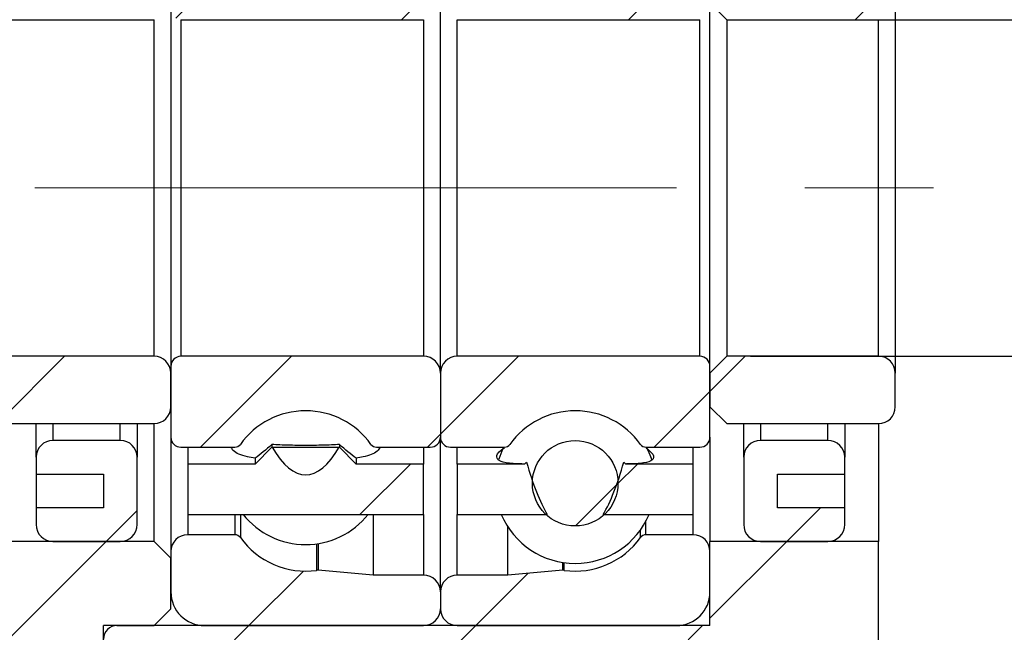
# Model space of a CAD drawing. Header units: millimetres. Extents: x 33 to 276, y 6 to 197.
# Tile 7 of 11: x 223 to 243, y 39 to 51. Entities that reach past the tile are written whole.
import ezdxf

# ---------------------------------------------------------------- set-up
doc = ezdxf.new("R2010")
doc.units = ezdxf.units.MM
doc.linetypes.add('CENTERX2', pattern=[20.32, 12.7, -2.54, 2.54, -2.54])
doc.layers.add('FORMAT', color=7, linetype='Continuous')
doc.styles.add('SLDTEXTSTYLE0', font='TXT', dxfattribs={"width": 0.75})
doc.dimstyles.new('SLDDIMSTYLE1', dxfattribs={"dimtxt": 3.5, "dimasz": 2.5, "dimexe": 0, "dimexo": 0.0625, "dimgap": 0.875, "dimtad": 1, "dimlfac": 1.5, "dimrnd": 1e-09, "dimzin": 12, "dimdsep": 46, "dimtxsty": 'SLDTEXTSTYLE0', "dimsah": 1, "dimcen": 0.09, "dimadec": 0, "dimazin": 3, "dimtfac": 1, "dimtofl": 0, "dimtmove": 0, "dimatfit": 3, "dimfxl": 1, "dimfrac": 2, "dimtolj": 1, "dimtzin": 12, "dimarcsym": 0})
doc.dimstyles.new('SLDDIMSTYLE2', dxfattribs={"dimtxt": 3.5, "dimasz": 2.5, "dimexe": 0, "dimexo": 0.0625, "dimgap": 0.875, "dimtad": 1, "dimdec": 1, "dimlfac": 1.5, "dimrnd": 1e-09, "dimzin": 12, "dimdsep": 46, "dimtxsty": 'SLDTEXTSTYLE0', "dimsah": 1, "dimcen": 0.09, "dimadec": 0, "dimazin": 3, "dimtfac": 1, "dimtdec": 1, "dimtmove": 0, "dimatfit": 0, "dimfxl": 1, "dimfrac": 2, "dimtolj": 1, "dimtzin": 12, "dimarcsym": 0})
doc.dimstyles.new('SLDDIMSTYLE4', dxfattribs={"dimtxt": 3.5, "dimasz": 2.5, "dimexe": 0, "dimexo": 0.0625, "dimgap": 0.875, "dimtad": 1, "dimlfac": 1.5, "dimrnd": 1e-09, "dimzin": 12, "dimdsep": 46, "dimtxsty": 'SLDTEXTSTYLE0', "dimsah": 1, "dimcen": 0.09, "dimadec": 0, "dimazin": 3, "dimtfac": 1, "dimtmove": 0, "dimatfit": 0, "dimfxl": 1, "dimfrac": 2, "dimtolj": 1, "dimtzin": 12, "dimarcsym": 0})
doc.dimstyles.new('SLDDIMSTYLE9', dxfattribs={"dimtxt": 3.5, "dimasz": 2.5, "dimexe": 0, "dimexo": 0.0625, "dimgap": 0.875, "dimtad": 1, "dimlfac": 1.5, "dimrnd": 1e-09, "dimzin": 12, "dimdsep": 46, "dimtxsty": 'SLDTEXTSTYLE0', "dimsah": 1, "dimcen": 0.09, "dimadec": 0, "dimazin": 3, "dimtol": 1, "dimtp": 0.02, "dimtm": 0.02, "dimtfac": 1, "dimtmove": 0, "dimatfit": 0, "dimfxl": 1, "dimfrac": 2, "dimtolj": 1, "dimarcsym": 0})

# ---------------------------------------------------------------- blocks, each defined once
blk = doc.blocks.new('_D_13')
at = {"layer": 'FORMAT', "color": 7}
for p, q in [((247.179, 51.306), (247.179, 62.826)), ((237.817, 51.306), (248.179, 51.306)), ((247.179, 51.306), (247.179, 44.639)), ((237.817, 44.639), (248.179, 44.639))]:
    blk.add_line(p, q, dxfattribs=at)
for points in [[(247.179, 51.306), (246.929, 48.806), (247.429, 48.806)], [(247.179, 44.639), (247.429, 47.139), (246.929, 47.139)]]:
    blk.add_solid(points, dxfattribs=at)
at = {"layer": 'FORMAT', "color": 7, "char_height": 3.5, "attachment_point": 1, "rotation": 90, "style": 'SLDTEXTSTYLE0'}
for s, insert in [('10', (242.614, 57.654)), ('%%c', (242.668, 52.375))]:
    blk.add_mtext(s, dxfattribs=dict(at, insert=insert))
blk = doc.blocks.new('_D_16')
at = {"layer": 'FORMAT', "color": 7}
for p, q in [((237.017, 38.306), (237.017, 26.999)), ((240.35, 33.639), (240.35, 26.999)), ((237.017, 27.999), (231.517, 27.999)), ((237.017, 27.999), (240.35, 27.999)), ((240.35, 27.999), (245.929, 27.999))]:
    blk.add_line(p, q, dxfattribs=at)
for points in [[(237.017, 27.999), (234.517, 28.249), (234.517, 27.749)], [(240.35, 27.999), (242.85, 27.749), (242.85, 28.249)]]:
    blk.add_solid(points, dxfattribs=at)
at = {"layer": 'FORMAT', "color": 7, "insert": (243.343, 32.511), "char_height": 3.5, "attachment_point": 1, "style": 'SLDTEXTSTYLE0'}
blk.add_mtext('5', dxfattribs=at)
blk = doc.blocks.new('_D_18')
at = {"layer": 'FORMAT', "color": 7}
for p, q in [((217.35, 50.809), (217.35, 26.999)), ((237.017, 38.306), (237.017, 26.999)), ((217.35, 27.999), (211.85, 27.999)), ((217.35, 27.999), (237.017, 27.999)), ((237.017, 27.999), (242.517, 27.999))]:
    blk.add_line(p, q, dxfattribs=at)
for points in [[(217.35, 27.999), (214.85, 28.249), (214.85, 27.749)], [(237.017, 27.999), (239.517, 27.749), (239.517, 28.249)]]:
    blk.add_solid(points, dxfattribs=at)
at = {"layer": 'FORMAT', "color": 7, "char_height": 3.5, "attachment_point": 1, "style": 'SLDTEXTSTYLE0'}
for s, insert in [('(', (220.437, 32.511)), (')', (231.209, 32.511)), ('29.5', (222.157, 32.511))]:
    blk.add_mtext(s, dxfattribs=dict(at, insert=insert))
blk = doc.blocks.new('_D_20')
at = {"layer": 'FORMAT', "color": 7}
for p, q in [((258.544, 47.973), (258.544, 53.473)), ((245.98, 47.973), (259.544, 47.973)), ((258.544, 47.973), (258.544, 34.639)), ((241.35, 34.639), (259.544, 34.639)), ((258.544, 34.639), (258.544, 29.139))]:
    blk.add_line(p, q, dxfattribs=at)
for points in [[(258.544, 47.973), (258.794, 50.473), (258.294, 50.473)], [(258.544, 34.639), (258.294, 32.139), (258.794, 32.139)]]:
    blk.add_solid(points, dxfattribs=at)
at = {"layer": 'FORMAT', "color": 7, "char_height": 3.5, "attachment_point": 1, "rotation": 90, "style": 'SLDTEXTSTYLE0'}
for s, insert in [('±0.02', (254.033, 39.112)), ('20', (254.033, 32.627))]:
    blk.add_mtext(s, dxfattribs=dict(at, insert=insert))

msp = doc.modelspace()

# ---------------------------------------------------------------- hatches: boundary and pattern name
at = {"layer": 'FORMAT', "linetype": 'Continuous', "lineweight": 18}
h = msp.add_hatch(dxfattribs=at)
h.set_pattern_fill('ANSI31', color=256, style=0)
edge = h.paths.add_edge_path(flags=0)
edge.add_line((226.34989474, 52.90606061), (226.34989474, 51.50606061))
edge.add_arc((226.54989474, 51.50606061), 0.2, 180, 270)
edge.add_line((226.54989474, 51.30606061), (231.34989474, 51.30606061))
edge.add_arc((231.34989474, 51.63939394), 0.33333333, 270, 360)
edge.add_line((231.68322807, 51.63939394), (231.68322807, 52.90606061))
edge.add_arc((231.48322807, 52.90606061), 0.2, 0, 90)
edge.add_line((231.48322807, 53.10606061), (230.41701396, 53.10606061))
edge.add_arc((230.41701396, 52.97272727), 0.13333333, 90, 144.471080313)
edge.add_arc((229.01656141, 53.97272727), 1.5875, 215.528919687, 324.471080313, ccw=False)
edge.add_arc((227.61610885, 52.97272727), 0.13333333, 35.528919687, 90)
edge.add_line((227.61610885, 53.10606061), (226.54989474, 53.10606061))
edge.add_arc((226.54989474, 52.90606061), 0.2, 90, 180)
h = msp.add_hatch(dxfattribs=at)
h.set_pattern_fill('ANSI31', color=256, style=0)
edge = h.paths.add_edge_path(flags=0)
edge.add_line((232.01656141, 51.30606061), (236.81656141, 51.30606061))
edge.add_arc((236.81656141, 51.50606061), 0.2, 270, 360)
edge.add_line((237.01656141, 51.50606061), (237.01656141, 52.90606061))
edge.add_arc((236.81656141, 52.90606061), 0.2, 0, 90)
edge.add_line((236.81656141, 53.10606061), (235.75034729, 53.10606061))
edge.add_arc((235.75034729, 52.97272727), 0.13333333, 90, 144.471080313)
edge.add_arc((234.34989474, 53.97272727), 1.5875, 215.528919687, 324.471080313, ccw=False)
edge.add_arc((232.94944218, 52.97272727), 0.13333333, 35.528919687, 90)
edge.add_line((232.94944218, 53.10606061), (231.88322807, 53.10606061))
edge.add_arc((231.88322807, 52.90606061), 0.2, 90, 180)
edge.add_line((231.68322807, 52.90606061), (231.68322807, 51.63939394))
edge.add_arc((232.01656141, 51.63939394), 0.33333333, 180, 270)
h = msp.add_hatch(dxfattribs=at)
h.set_pattern_fill('ANSI31', color=256, style=0)
edge = h.paths.add_edge_path(flags=0)
edge.add_line((222.68322807, 51.63939394), (223.01656141, 51.30606061))
edge.add_line((223.01656141, 51.30606061), (226.01656141, 51.30606061))
edge.add_arc((226.01656141, 51.63939394), 0.33333333, 270, 360)
edge.add_line((226.34989474, 51.63939394), (226.34989474, 52.30606061))
edge.add_arc((226.01656141, 52.30606061), 0.33333333, 0, 90)
edge.add_line((226.01656141, 52.63939394), (223.01656141, 52.63939394))
edge.add_line((223.01656141, 52.63939394), (222.68322807, 52.30606061))
edge.add_line((222.68322807, 52.30606061), (222.68322807, 51.63939394))
h = msp.add_hatch(dxfattribs=at)
h.set_pattern_fill('ANSI31', color=256, style=0)
edge = h.paths.add_edge_path(flags=0)
edge.add_line((237.01656141, 51.63939394), (237.34989474, 51.30606061))
edge.add_line((237.34989474, 51.30606061), (240.34989474, 51.30606061))
edge.add_arc((240.34989474, 51.63939394), 0.33333333, 270, 360)
edge.add_line((240.68322807, 51.63939394), (240.68322807, 52.30606061))
edge.add_arc((240.34989474, 52.30606061), 0.33333333, 360, 450)
edge.add_line((240.34989474, 52.63939394), (237.34989474, 52.63939394))
edge.add_line((237.34989474, 52.63939394), (237.01656141, 52.30606061))
edge.add_line((237.01656141, 52.30606061), (237.01656141, 51.63939394))
h = msp.add_hatch(dxfattribs=at)
h.set_pattern_fill('ANSI31', color=256, style=0)
edge = h.paths.add_edge_path(flags=0)
edge.add_line((223.01656141, 44.63939394), (222.68322807, 44.30606061))
edge.add_line((222.68322807, 44.30606061), (222.68322807, 43.63939394))
edge.add_line((222.68322807, 43.63939394), (223.01656141, 43.30606061))
edge.add_line((223.01656141, 43.30606061), (226.01656141, 43.30606061))
edge.add_arc((226.01656141, 43.63939394), 0.33333333, 270, 360)
edge.add_line((226.34989474, 43.63939394), (226.34989474, 44.30606061))
edge.add_arc((226.01656141, 44.30606061), 0.33333333, 360, 450)
edge.add_line((226.01656141, 44.63939394), (223.01656141, 44.63939394))
h = msp.add_hatch(dxfattribs=at)
h.set_pattern_fill('ANSI31', color=256, style=0)
edge = h.paths.add_edge_path(flags=0)
edge.add_line((231.34989474, 44.63939394), (226.54989474, 44.63939394))
edge.add_arc((226.54989474, 44.43939394), 0.2, 90, 180)
edge.add_line((226.34989474, 44.43939394), (226.34989474, 43.03939394))
edge.add_arc((226.54989474, 43.03939394), 0.2, 180, 270)
edge.add_line((226.54989474, 42.83939394), (227.61610885, 42.83939394))
edge.add_arc((227.61610885, 42.97272727), 0.13333333, 270, 324.471080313)
edge.add_arc((229.01656141, 41.97272727), 1.5875, 35.528919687, 144.471080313, ccw=False)
edge.add_arc((230.41701396, 42.97272727), 0.13333333, 215.528919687, 270)
edge.add_line((230.41701396, 42.83939394), (231.48322807, 42.83939394))
edge.add_arc((231.48322807, 43.03939394), 0.2, 270, 360)
edge.add_line((231.68322807, 43.03939394), (231.68322807, 44.30606061))
edge.add_arc((231.34989474, 44.30606061), 0.33333333, 360, 450)
h = msp.add_hatch(dxfattribs=at)
h.set_pattern_fill('ANSI31', color=256, style=0)
edge = h.paths.add_edge_path(flags=0)
edge.add_line((237.01656141, 43.03939394), (237.01656141, 44.43939394))
edge.add_arc((236.81656141, 44.43939394), 0.2, 0, 90)
edge.add_line((236.81656141, 44.63939394), (232.01656141, 44.63939394))
edge.add_arc((232.01656141, 44.30606061), 0.33333333, 90, 180)
edge.add_line((231.68322807, 44.30606061), (231.68322807, 43.03939394))
edge.add_arc((231.88322807, 43.03939394), 0.2, 180, 270)
edge.add_line((231.88322807, 42.83939394), (232.94944218, 42.83939394))
edge.add_arc((232.94944218, 42.97272727), 0.13333333, 270, 324.471080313)
edge.add_arc((234.34989474, 41.97272727), 1.5875, 35.528919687, 144.471080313, ccw=False)
edge.add_arc((235.75034729, 42.97272727), 0.13333333, 215.528919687, 270)
edge.add_line((235.75034729, 42.83939394), (236.81656141, 42.83939394))
edge.add_arc((236.81656141, 43.03939394), 0.2, 270, 360)
h = msp.add_hatch(dxfattribs=at)
h.set_pattern_fill('ANSI31', color=256, style=0)
edge = h.paths.add_edge_path(flags=0)
edge.add_line((237.34989474, 44.63939394), (237.01656141, 44.30606061))
edge.add_line((237.01656141, 44.30606061), (237.01656141, 43.63939394))
edge.add_line((237.01656141, 43.63939394), (237.34989474, 43.30606061))
edge.add_line((237.34989474, 43.30606061), (240.34989474, 43.30606061))
edge.add_arc((240.34989474, 43.63939394), 0.33333333, 270, 360)
edge.add_line((240.68322807, 43.63939394), (240.68322807, 44.30606061))
edge.add_arc((240.34989474, 44.30606061), 0.33333333, 0, 90)
edge.add_line((240.34989474, 44.63939394), (237.34989474, 44.63939394))
h = msp.add_hatch(dxfattribs=at)
h.set_pattern_fill('ANSI31', color=256, style=0)
edge = h.paths.add_edge_path(flags=0)
edge.add_line((223.68322807, 42.63939394), (223.68322807, 42.30606061))
edge.add_line((223.68322807, 42.30606061), (225.01656141, 42.30606061))
edge.add_line((225.01656141, 42.30606061), (225.01656141, 41.63939394))
edge.add_line((225.01656141, 41.63939394), (223.68322807, 41.63939394))
edge.add_line((223.68322807, 41.63939394), (223.68322807, 41.30606061))
edge.add_arc((224.01656141, 41.30606061), 0.33333333, 180, 270)
edge.add_line((224.01656141, 40.97272727), (225.34989474, 40.97272727))
edge.add_arc((225.34989474, 41.30606061), 0.33333333, 270, 360)
edge.add_line((225.68322807, 41.30606061), (225.68322807, 42.63939394))
edge.add_arc((225.34989474, 42.63939394), 0.33333333, 0, 90)
edge.add_line((225.34989474, 42.97272727), (224.01656141, 42.97272727))
edge.add_arc((224.01656141, 42.63939394), 0.33333333, 90, 180)
h = msp.add_hatch(dxfattribs=at)
h.set_pattern_fill('ANSI31', color=256, style=0)
edge = h.paths.add_edge_path(flags=0)
edge.add_arc((234.34989474, 42.12499385), 0.84625196, 0, 360)
h = msp.add_hatch(dxfattribs=at)
h.set_pattern_fill('ANSI31', color=256, style=0)
edge = h.paths.add_edge_path(flags=0)
edge.add_line((238.34989474, 41.63939394), (238.34989474, 42.30606061))
edge.add_line((238.34989474, 42.30606061), (239.68322807, 42.30606061))
edge.add_line((239.68322807, 42.30606061), (239.68322807, 42.63939394))
edge.add_arc((239.34989474, 42.63939394), 0.33333333, 360, 450)
edge.add_line((239.34989474, 42.97272727), (238.01656141, 42.97272727))
edge.add_arc((238.01656141, 42.63939394), 0.33333333, 90, 180)
edge.add_line((237.68322807, 42.63939394), (237.68322807, 41.30606061))
edge.add_arc((238.01656141, 41.30606061), 0.33333333, 180, 270)
edge.add_line((238.01656141, 40.97272727), (239.34989474, 40.97272727))
edge.add_arc((239.34989474, 41.30606061), 0.33333333, 270, 360)
edge.add_line((239.68322807, 41.30606061), (239.68322807, 41.63939394))
edge.add_line((239.68322807, 41.63939394), (238.34989474, 41.63939394))
h = msp.add_hatch(dxfattribs=at)
h.set_pattern_fill('ANSI31', color=256, style=0)
edge = h.paths.add_edge_path(flags=0)
edge.add_line((231.34989474, 41.50606061), (231.34989474, 42.50606061))
edge.add_line((231.34989474, 42.50606061), (230.01656141, 42.50606061))
edge.add_line((230.01656141, 42.50606061), (229.68322807, 42.83939394))
edge.add_line((229.68322807, 42.83939394), (229.6807137, 42.83939394))
edge.add_ellipse((229.01656141, 47.97272727), major_axis=(0, -5.68130216), ratio=0.2728247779, start_angle=-7.371994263, end_angle=7.371994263, ccw=False)
edge.add_line((228.35240911, 42.83939394), (228.34989474, 42.83939394))
edge.add_line((228.34989474, 42.83939394), (228.01656141, 42.50606061))
edge.add_line((228.01656141, 42.50606061), (226.68322807, 42.50606061))
edge.add_line((226.68322807, 42.50606061), (226.68322807, 41.50606061))
edge.add_line((226.68322807, 41.50606061), (231.34989474, 41.50606061))
h = msp.add_hatch(dxfattribs=at)
h.set_pattern_fill('ANSI31', color=256, style=0)
edge = h.paths.add_edge_path(flags=0)
edge.add_ellipse((234.34989474, 47.97272727), major_axis=(0, -6.92409492), ratio=0.2238559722, start_angle=349.950233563, end_angle=355.103161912, ccw=False)
edge.add_line((233.38779383, 42.54395969), (233.34989474, 42.50606061))
edge.add_line((233.34989474, 42.50606061), (232.01656141, 42.50606061))
edge.add_line((232.01656141, 42.50606061), (232.01656141, 41.50606061))
edge.add_line((232.01656141, 41.50606061), (233.79586533, 41.50606061))
h = msp.add_hatch(dxfattribs=at)
h.set_pattern_fill('ANSI31', color=256, style=0)
edge = h.paths.add_edge_path(flags=0)
edge.add_line((236.68322807, 41.50606061), (236.68322807, 42.50606061))
edge.add_line((236.68322807, 42.50606061), (235.34989474, 42.50606061))
edge.add_line((235.34989474, 42.50606061), (235.31199565, 42.54395969))
edge.add_ellipse((234.34989474, 47.97272727), major_axis=(0, -6.92409492), ratio=0.2238559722, start_angle=4.896838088, end_angle=10.049766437, ccw=False)
edge.add_line((234.90392415, 41.50606061), (236.68322807, 41.50606061))
h = msp.add_hatch(dxfattribs=at)
h.set_pattern_fill('ANSI31', color=256, style=0)
edge = h.paths.add_edge_path(flags=0)
edge.add_line((227.01656141, 39.30606061), (231.34989474, 39.30606061))
edge.add_arc((231.34989474, 39.63939394), 0.33333333, 270, 360)
edge.add_line((231.68322807, 39.63939394), (231.68322807, 39.97272727))
edge.add_arc((231.34989474, 39.97272727), 0.33333333, 360, 450)
edge.add_line((231.34989474, 40.30606061), (230.34989474, 40.30606061))
edge.add_line((230.34989474, 40.30606061), (229.26448556, 40.4010216))
edge.add_arc((229.25286479, 40.26819564), 0.13333333, 85, 97.892747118)
edge.add_arc((229.01656141, 41.97272727), 1.5875, 215.528919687, 277.892747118, ccw=False)
edge.add_arc((227.61610885, 40.97272727), 0.13333333, 35.528919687, 90)
edge.add_line((227.61610885, 41.10606061), (226.68322807, 41.10606061))
edge.add_arc((226.68322807, 40.77272727), 0.33333333, 90, 180)
edge.add_line((226.34989474, 40.77272727), (226.34989474, 39.97272727))
edge.add_arc((227.01656141, 39.97272727), 0.66666667, 180, 270)
h = msp.add_hatch(dxfattribs=at)
h.set_pattern_fill('ANSI31', color=256, style=0)
edge = h.paths.add_edge_path(flags=0)
edge.add_line((231.68322807, 39.97272727), (231.68322807, 39.63939394))
edge.add_arc((232.01656141, 39.63939394), 0.33333333, 180, 270)
edge.add_line((232.01656141, 39.30606061), (236.34989474, 39.30606061))
edge.add_arc((236.34989474, 39.97272727), 0.66666667, 270, 360)
edge.add_line((237.01656141, 39.97272727), (237.01656141, 40.77272727))
edge.add_arc((236.68322807, 40.77272727), 0.33333333, 360, 450)
edge.add_line((236.68322807, 41.10606061), (235.75034729, 41.10606061))
edge.add_arc((235.75034729, 40.97272727), 0.13333333, 90, 144.471080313)
edge.add_arc((234.34989474, 41.97272727), 1.5875, 262.107252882, 324.471080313, ccw=False)
edge.add_arc((234.11359135, 40.26819564), 0.13333333, 82.107252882, 95)
edge.add_line((234.10197059, 40.4010216), (233.01656141, 40.30606061))
edge.add_line((233.01656141, 40.30606061), (232.01656141, 40.30606061))
edge.add_arc((232.01656141, 39.97272727), 0.33333333, 90, 180)
h = msp.add_hatch(dxfattribs=at)
h.set_pattern_fill('ANSI31', color=256, style=0)
edge = h.paths.add_edge_path(flags=0)
edge.add_line((221.01656141, 40.97272727), (220.68322807, 40.63939394))
edge.add_line((220.68322807, 40.63939394), (220.68322807, 36.97272727))
edge.add_line((220.68322807, 36.97272727), (221.01656141, 36.63939394))
edge.add_line((221.01656141, 36.63939394), (224.68322807, 36.63939394))
edge.add_line((224.68322807, 36.63939394), (225.01656141, 36.97272727))
edge.add_line((225.01656141, 36.97272727), (225.01656141, 39.03939394))
edge.add_arc((225.28322807, 39.03939394), 0.26666667, 90, 180, ccw=False)
edge.add_line((225.28322807, 39.30606061), (226.01656141, 39.30606061))
edge.add_line((226.01656141, 39.30606061), (226.34989474, 39.63939394))
edge.add_line((226.34989474, 39.63939394), (226.34989474, 40.63939394))
edge.add_line((226.34989474, 40.63939394), (226.01656141, 40.97272727))
edge.add_line((226.01656141, 40.97272727), (221.01656141, 40.97272727))
h = msp.add_hatch(dxfattribs=at)
h.set_pattern_fill('ANSI31', color=256, style=0)
h.paths.add_polyline_path([(225.01656141, 39.30606061), (225.01656141, 34.63939394), (240.34989474, 34.63939394), (240.34989474, 40.97272727), (237.01656141, 40.97272727), (237.01656141, 39.30606061)], flags=0)

# ---------------------------------------------------------------- linework, layer by layer
at = {"color": 7, "linetype": 'Continuous', "lineweight": 25}
for p, q in [((231.68322782, 44.30606063), (231.68322782, 51.63939392)), ((237.34989475, 51.30606053), (237.01656141, 51.63939392)), ((240.68322805, 51.63939392), (240.68322805, 44.30606063)), ((226.34989423, 51.5060605), (226.34989423, 44.43939404)), ((237.01656141, 44.43939404), (237.01656141, 51.5060605)), ((223.01656159, 51.30606053), (226.01656146, 51.30606053)), ((226.01656146, 44.63939401), (226.01656146, 51.30606053)), ((226.54989513, 51.30606053), (231.34989443, 51.30606053)), ((226.54989513, 51.30606053), (226.54989513, 44.63939401)), ((231.34989443, 51.30606053), (231.34989443, 44.63939401)), ((232.01656152, 44.63939401), (232.01656152, 51.30606053)), ((232.01656152, 51.30606053), (236.8165614, 51.30606053)), ((236.8165614, 44.63939401), (236.8165614, 51.30606053)), ((237.34989475, 51.30606053), (237.34989475, 44.63939401)), ((237.34989475, 51.30606053), (240.34989466, 51.30606053)), ((240.34989466, 44.63939401), (240.34989466, 51.30606053)), ((226.01656146, 44.63939401), (223.01656159, 44.63939401)), ((231.34989443, 44.63939401), (226.54989513, 44.63939401)), ((236.8165614, 44.63939401), (232.01656152, 44.63939401)), ((237.01656141, 44.30606063), (237.34989475, 44.63939401)), ((240.34989466, 44.63939401), (237.34989475, 44.63939401)), ((226.34989423, 44.43939404), (226.34989423, 43.03939394)), ((237.01656141, 43.03939394), (237.01656141, 44.43939404)), ((226.34989423, 43.63939385), (226.34989423, 44.30606063)), ((231.68322782, 44.30606063), (231.68322782, 43.03939394)), ((237.01656141, 44.30606063), (237.01656141, 43.63939385)), ((240.68322805, 43.63939385), (240.68322805, 44.30606063)), ((237.34989475, 43.30606046), (237.01656141, 43.63939385)), ((223.01656159, 43.30606046), (226.01656146, 43.30606046)), ((223.68322837, 42.63939369), (223.68322837, 43.30606046)), ((225.68322746, 43.30606046), (225.68322746, 42.63939369)), ((226.01656146, 40.97272737), (226.01656146, 43.30606046)), ((237.34989475, 43.30606046), (240.34989466, 43.30606046)), ((237.6832281, 42.63939369), (237.6832281, 43.30606046)), ((239.6832282, 43.30606046), (239.6832282, 42.63939369)), ((240.34989466, 43.30606046), (240.34989466, 40.97272737)), ((225.34989469, 42.97272738), (224.01656114, 42.97272738)), ((226.34989423, 43.03939394), (226.34989423, 40.77272709)), ((228.34989456, 42.89379718), (228.34989456, 42.83939397)), ((229.68322811, 42.89379718), (229.68322811, 42.83939397)), ((231.68322782, 39.9727272), (231.68322782, 43.03939394)), ((237.01656141, 43.03939394), (237.01656141, 40.97272737)), ((239.34989481, 42.97272738), (238.01656141, 42.97272738)), ((226.54989513, 42.83939397), (227.61610861, 42.83939397)), ((226.68322824, 42.83939397), (226.68322824, 42.50606058)), ((228.34989456, 42.83939397), (228.01656117, 42.50606058)), ((228.35240913, 42.83939397), (228.34989456, 42.83939397)), ((229.68322811, 42.83939397), (229.68071354, 42.83939397)), ((230.0165615, 42.50606058), (229.68322811, 42.83939397)), ((230.41701406, 42.83939397), (231.48322816, 42.83939397)), ((231.34989443, 42.83939397), (231.34989443, 42.50606058)), ((231.8832281, 42.83939397), (232.94944219, 42.83939397)), ((232.01656152, 42.50606058), (232.01656152, 42.83939397)), ((235.75034726, 42.83939397), (236.8165614, 42.83939397)), ((236.68322806, 42.50606058), (236.68322806, 42.83939397)), ((223.68322837, 42.63939369), (223.68322837, 42.3060603)), ((225.68322746, 41.30606076), (225.68322746, 42.63939369)), ((226.68322824, 42.50606058), (226.68322824, 41.50606042)), ((228.01656117, 42.50606058), (226.68322824, 42.50606058)), ((228.01656117, 42.61879469), (228.01656117, 42.50606058)), ((230.0165615, 42.61879469), (230.0165615, 42.50606058)), ((231.34989443, 42.50606058), (230.0165615, 42.50606058)), ((231.34989443, 41.50606042), (231.34989443, 42.50606058)), ((233.34989476, 42.50606058), (232.01656152, 42.50606058)), ((232.01656152, 42.50606058), (232.01656152, 41.50606042)), ((233.38779369, 42.54395982), (233.34989476, 42.50606058)), ((233.34989476, 42.50606058), (233.34989476, 42.50621021)), ((235.34989478, 42.50606058), (235.31199569, 42.54395982)), ((235.34989478, 42.50606058), (235.34989478, 42.50621021)), ((236.68322806, 42.50606058), (235.34989478, 42.50606058)), ((236.68322806, 41.50606042), (236.68322806, 42.50606058)), ((237.6832281, 42.63939369), (237.6832281, 41.30606076)), ((239.6832282, 42.3060603), (239.6832282, 42.63939369)), ((223.68322837, 42.3060603), (225.01656192, 42.3060603)), ((223.68322837, 42.3060603), (223.68322837, 41.63939414)), ((225.01656192, 42.3060603), (225.01656192, 41.63939414)), ((238.3498948, 42.3060603), (239.6832282, 42.3060603)), ((238.3498948, 41.63939414), (238.3498948, 42.3060603)), ((239.6832282, 41.63939414), (239.6832282, 42.3060603)), ((223.68322837, 41.63939414), (223.68322837, 41.30606076)), ((225.01656192, 41.63939414), (223.68322837, 41.63939414)), ((226.68322824, 41.50606042), (231.34989443, 41.50606042)), ((230.34989489, 41.50606042), (230.34989489, 40.30606059)), ((232.01656152, 41.50606042), (233.7958654, 41.50606042)), ((234.90392413, 41.50606042), (236.68322806, 41.50606042)), ((239.6832282, 41.63939414), (238.3498948, 41.63939414)), ((239.6832282, 41.30606076), (239.6832282, 41.63939414)), ((227.61610861, 41.10606047), (226.68322824, 41.10606047)), ((233.01656137, 40.30606059), (233.01656137, 41.2633801)), ((236.68322806, 41.10606047), (235.75034726, 41.10606047)), ((226.01656146, 40.97272737), (221.01656127, 40.97272737)), ((224.01656114, 40.97272737), (225.34989469, 40.97272737)), ((226.01656146, 40.97272737), (226.34989423, 40.63939398)), ((237.01656141, 39.30606043), (237.01656141, 40.97272737)), ((240.34989466, 40.97272737), (237.01656141, 40.97272737)), ((238.01656141, 40.97272737), (239.34989481, 40.97272737)), ((240.34989466, 34.63939424), (240.34989466, 40.97272737)), ((226.34989423, 40.77272709), (226.34989423, 39.9727272)), ((237.01656141, 39.9727272), (237.01656141, 40.77272709)), ((226.34989423, 39.63939382), (226.34989423, 40.63939398)), ((230.34989489, 40.30606059), (229.26448561, 40.40102135)), ((234.10197064, 40.40102135), (233.01656137, 40.30606059)), ((231.34989443, 40.30606059), (230.34989489, 40.30606059)), ((233.01656137, 40.30606059), (232.01656152, 40.30606059)), ((231.68322782, 39.9727272), (231.68322782, 39.63939382)), ((226.34989423, 39.63939382), (226.01656146, 39.30606043)), ((237.01656141, 39.30606043), (225.01656192, 39.30606043)), ((225.01656192, 34.63939424), (225.01656192, 39.30606043)), ((225.28322814, 39.30606043), (226.01656146, 39.30606043)), ((227.01656163, 39.30606043), (231.34989443, 39.30606043)), ((232.01656152, 39.30606043), (236.34989471, 39.30606043))]:
    msp.add_line(p, q, dxfattribs=at)
at = {"color": 8, "linetype": 'Continuous', "lineweight": 25}
for p, q in [((224.01656114, 43.30606046), (224.01656114, 42.97272738)), ((225.34989469, 42.97272738), (225.34989469, 43.30606046)), ((238.01656141, 43.30606046), (238.01656141, 42.97272738)), ((239.34989481, 42.97272738), (239.34989481, 43.30606046)), ((226.68322824, 41.50606042), (226.68322824, 41.10606047)), ((227.61610861, 41.50606042), (227.61610861, 41.10606047)), ((227.72461824, 41.50606042), (227.72461824, 41.05020906)), ((231.34989443, 41.50606042), (231.34989443, 40.30606059)), ((232.01656152, 40.30606059), (232.01656152, 41.50606042)), ((236.68322806, 41.10606047), (236.68322806, 41.50606042)), ((235.75034726, 41.10606047), (235.75034726, 41.37740503)), ((235.64183771, 41.05020906), (235.64183771, 41.20247595)), ((229.23455539, 40.92615379), (229.23455539, 40.40026573)), ((229.26448561, 40.93059433), (229.26448561, 40.40102135)), ((234.10197064, 40.40102135), (234.10197064, 40.55697255)), ((234.13190056, 40.40026573), (234.13190056, 40.55253263))]:
    msp.add_line(p, q, dxfattribs=at)
at = {"color": 7, "linetype": 'Continuous', "lineweight": 25, "flags": 128}
for points in [[(232.93008124, 42.83512447), (232.91960665, 42.81378415), (232.83572522, 42.60190795)], [(235.86945954, 42.58442703), (235.83616763, 42.68280139), (235.76955501, 42.83543119)]]:
    msp.add_lwpolyline(points, dxfattribs=at)
at = {"color": 7, "linetype": 'Continuous', "lineweight": 25}
msp.add_circle((234.34989474, 42.12499385), 0.84625196, dxfattribs=at)
for centre, radius, start, end in [((226.01656141, 44.30606061), 0.33333333, 0, 90), ((226.54989474, 44.43939394), 0.2, 90, 180), ((231.34989474, 44.30606061), 0.33333333, 0, 90), ((232.01656141, 44.30606061), 0.33333333, 90, 180), ((236.81656141, 44.43939394), 0.2, 0, 90), ((240.34989474, 44.30606061), 0.33333333, 0, 90), ((226.01656141, 43.63939394), 0.33333333, 270, 0), ((240.34989474, 43.63939394), 0.33333333, 270, 0), ((229.01656141, 41.97272727), 1.5875, 35.528919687, 144.471080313), ((234.34989474, 41.97272727), 1.5875, 35.528919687, 144.471080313), ((224.01656141, 42.63939394), 0.33333333, 90, 180), ((225.34989474, 42.63939394), 0.33333333, 0, 90), ((226.54989474, 43.03939394), 0.2, 180, 270), ((227.61610885, 42.97272727), 0.13333333, 270, 324.471080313), ((230.41701396, 42.97272727), 0.13333333, 215.528919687, 270), ((231.48322807, 43.03939394), 0.2, 270, 0), ((231.88322807, 43.03939394), 0.2, 180, 270), ((232.94944218, 42.97272727), 0.13333333, 270, 324.471080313), ((235.75034729, 42.97272727), 0.13333333, 215.528919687, 270), ((236.81656141, 43.03939394), 0.2, 270, 0), ((238.01656141, 42.63939394), 0.33333333, 90, 180), ((239.34989474, 42.63939394), 0.33333333, 0, 90), ((229.01656141, 42.49861546), 1.5875, 218.699173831, 321.300826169), ((234.34989474, 42.12499385), 1.5875, 202.946983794, 337.053016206), ((224.01656141, 41.30606061), 0.33333333, 180, 270), ((225.34989474, 41.30606061), 0.33333333, 270, 0), ((238.01656141, 41.30606061), 0.33333333, 180, 270), ((239.34989474, 41.30606061), 0.33333333, 270, 0), ((226.68322807, 40.77272727), 0.33333333, 90, 180), ((227.61610885, 40.97272727), 0.13333333, 35.528919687, 90), ((235.75034729, 40.97272727), 0.13333333, 90, 144.471080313), ((236.68322807, 40.77272727), 0.33333333, 0, 90), ((229.01656141, 41.97272727), 1.5875, 215.528919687, 277.892747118), ((234.34989474, 41.97272727), 1.5875, 262.107252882, 324.471080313), ((229.25286479, 40.26819564), 0.13333333, 85, 97.892747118), ((234.11359135, 40.26819564), 0.13333333, 82.107252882, 95), ((231.34989474, 39.97272727), 0.33333333, 0, 90), ((232.01656141, 39.97272727), 0.33333333, 90, 180), ((227.01656141, 39.97272727), 0.66666667, 180, 270), ((236.34989474, 39.97272727), 0.66666667, 270, 0), ((231.34989474, 39.63939394), 0.33333333, 270, 0), ((232.01656141, 39.63939394), 0.33333333, 180, 270), ((225.28322807, 39.03939394), 0.26666667, 90, 180)]:
    msp.add_arc(centre, radius, start, end, dxfattribs=at)
for centre, major_axis, ratio, start_param, end_param in [((229.01656141, 47.97272727), (0, -5.68130216), 0.2728247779, 5.8403695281, 6.7260010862), ((234.34989474, 47.97272727), (0, -6.92409492), 0.2238559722, 5.6135370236, 5.9176617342), ((234.34989474, 47.97272727), (0, -6.92409492), 0.2238559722, 0.365523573, 0.6696482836)]:
    msp.add_ellipse(centre, major_axis=major_axis, ratio=ratio, start_param=start_param, end_param=end_param, dxfattribs=at)
for points in [[(228.34989474, 42.89379729), (228.23335044, 42.79166235), (228.12208027, 42.69896746), (228.01656141, 42.61879476)], [(230.01656141, 42.61879476), (229.91104254, 42.69896746), (229.79977237, 42.79166235), (229.68322807, 42.89379729)], [(233.38779383, 42.54395969), (233.37507886, 42.53124473), (233.36244511, 42.51865945), (233.34989474, 42.50621039)], [(235.34989474, 42.50621039), (235.33734437, 42.51865945), (235.32471062, 42.53124473), (235.31199565, 42.54395969)]]:
    msp.add_open_spline(points, degree=3, dxfattribs=at)
for points, knots in [([(229.68322807, 42.89379729), (229.57970229, 42.88635365), (229.47197029, 42.88139659), (229.24789232, 42.87486518), (229.13142697, 42.87334257), (228.90205832, 42.87333934), (228.78640788, 42.8748382), (228.56127753, 42.88138565), (228.45335448, 42.8863584), (228.34989474, 42.89379729)], [0, 0, 0, 0, 0.25, 0.25, 0.5, 0.5, 0.75, 0.75, 1, 1, 1, 1]), ([(228.01656117, 42.61879469), (227.96465557, 42.62929264), (227.7853799, 42.66555126), (227.59665382, 42.72986131), (227.55283308, 42.81617442), (227.54104463, 42.83939397)], [0, 0, 0, 0, 0.2295183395, 0.7927286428, 1, 1, 1, 1]), ([(228.35240911, 42.83939394), (228.45610596, 42.83939394), (228.56355704, 42.84011212), (228.78595346, 42.84130214), (228.9019393, 42.84176576), (229.24431354, 42.84176926), (229.47327166, 42.83939394), (229.6807137, 42.83939394)], [0, 0, 0, 0, 0.25, 0.25, 0.5, 0.5, 1, 1, 1, 1]), ([(230.49271941, 42.83939397), (230.47550762, 42.81140162), (230.42217565, 42.72466534), (230.23186095, 42.66148582), (230.06270025, 42.62794342), (230.0165615, 42.61879469)], [0, 0, 0, 0, 0.2573585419, 0.7974438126, 1, 1, 1, 1]), ([(233.34989476, 42.50621021), (233.27137301, 42.50762071), (233.06966551, 42.511244), (232.85373495, 42.5467755), (232.77813035, 42.63886447), (232.8204516, 42.74286681), (232.92758435, 42.80986), (232.95052036, 42.82420254)], [0, 0, 0, 0, 0.1641817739, 0.4217518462, 0.6795902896, 0.931403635, 1, 1, 1, 1]), ([(235.75094277, 42.82511089), (235.80464036, 42.78099506), (235.92173472, 42.68479493), (235.89772038, 42.57944457), (235.72379488, 42.51879228), (235.50024411, 42.50741671), (235.36099055, 42.50629925), (235.34989478, 42.50621021)], [0, 0, 0, 0, 0.2162665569, 0.4715964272, 0.7219909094, 0.9778481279, 1, 1, 1, 1])]:
    msp.add_open_spline(points, degree=3, knots=knots, dxfattribs=at)
at = {"layer": 'FORMAT', "color": 7, "linetype": 'CENTERX2', "lineweight": 18}
msp.add_line((183.01656141, 47.97272727), (244.97961611, 47.97272727), dxfattribs=at)

# ---------------------------------------------------------------- dimensions: what is measured, and where the dimension line sits
at = {"layer": 'FORMAT', "color": 7}
dim = msp.add_linear_dim(base=(247.17946447, 44.63939394), p1=(236.81656141, 51.30606061), p2=(236.81656141, 44.63939394), angle=90, text='%%c<>', dimstyle='SLDDIMSTYLE1', dxfattribs=at)
dim.commit()
dim.dimension.update_dxf_attribs({"geometry": '_D_13', "text_midpoint": (247.17946447, 57.60060595), "dimtype": 160})
dim = msp.add_linear_dim(base=(258.5443836, 34.63939394), p1=(244.97961611, 47.97272727), p2=(240.34989474, 34.63939394), angle=90, dimstyle='SLDDIMSTYLE9', dxfattribs=at)
dim.commit()
dim.dimension.update_dxf_attribs({"geometry": '_D_20', "text_midpoint": (258.5443836, 41.66616235), "dimtype": 160})
dim = msp.add_linear_dim(base=(237.01656141, 27.99895418), p1=(217.34989474, 51.80882407), p2=(237.01656141, 39.30606061), text='(<>)', dimstyle='SLDDIMSTYLE2', dxfattribs=at)
dim.commit()
dim.dimension.update_dxf_attribs({"geometry": '_D_18', "text_midpoint": (226.68312723, 27.99895418), "dimtype": 160})
dim = msp.add_linear_dim(base=(240.34989474, 27.99895418), p1=(237.01656141, 39.30606061), p2=(240.34989474, 34.63939394), dimstyle='SLDDIMSTYLE4', dxfattribs=at)
dim.commit()
dim.dimension.update_dxf_attribs({"geometry": '_D_16', "text_midpoint": (244.63576028, 27.99895418), "dimtype": 160})

doc.saveas('drawing.dxf')
